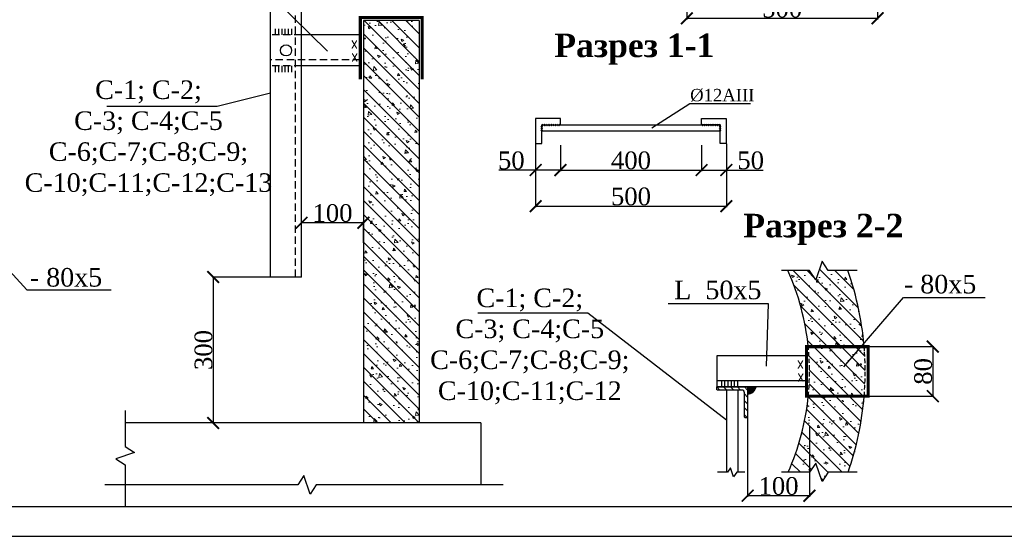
# Model space of a CAD drawing. Extents: x 0 to 362422, y 0 to 4201735.
# Tile 4 of 256: x 360000 to 360167, y 4196390 to 4196478. Entities that reach past the tile are written whole.
import ezdxf
from ezdxf.enums import TextEntityAlignment as Align

# ---------------------------------------------------------------- set-up
doc = ezdxf.new("R2010")
doc.units = 0
doc.header["$LTSCALE"] = 0.5
doc.header["$MEASUREMENT"] = 0
doc.header["$PDMODE"] = 32
doc.header["$PDSIZE"] = 0.3
doc.linetypes.add('DASHED', pattern=[0.75, 0.5, -0.25])
doc.layers.add('BUILDING', color=2, linetype='Continuous')
doc.layers.add('KOLOD', color=250, linetype='Continuous')
doc.layers.add('Hatch', color=7, linetype='Continuous', lineweight=13)
doc.layers.add('Размеры', color=251, linetype='Continuous', lineweight=25)
doc.styles.add('ROMANS', font='romans.shx', dxfattribs={"width": 0.8})
doc.styles.add('Times New Roman', font='times.ttf')
doc.styles.add('TIMESNEWROMAN', font='times.ttf')
doc.dimstyles.new('Javlonbek', dxfattribs={"dimtxt": 1.5, "dimasz": 1, "dimexe": 0.18, "dimexo": 0.0625, "dimgap": 0.9, "dimtad": 1, "dimdec": 0, "dimzin": 0, "dimdsep": 46, "dimtxsty": 'Standard', "dimblk": 'ARCHTICK', "dimcen": 0.09, "dimclrd": 5, "dimclre": 5, "dimclrt": 1, "dimadec": 0, "dimazin": 0, "dimtfac": 1, "dimtdec": 0, "dimtofl": 0, "dimtmove": 0, "dimatfit": 3, "dimldrblk": 'ARCHTICK', "dimfxl": 1, "dimtolj": 1, "dimtzin": 0, "dimarcsym": 0})

# ---------------------------------------------------------------- blocks, each defined once
blk = doc.blocks.new('_ArchTick')
at = {"color": 0, "linetype": 'ByBlock', "const_width": 0.15}
blk.add_lwpolyline([(-0.5, -0.5), (0.5, 0.5)], dxfattribs=at)
blk = doc.blocks.new('*D645')
at = {"layer": 'Defpoints', "color": 0, "lineweight": 50, "transparency": 16777216}
for p in [(360144.38, 4196422.31), (360144.38, 4196413.91), (360155.33, 4196413.91)]:
    blk.add_point(p, dxfattribs=at)
at = {"layer": 'Размеры', "color": 5, "lineweight": -2, "transparency": 16777216}
for p, q in [((360144.44, 4196422.31), (360155.51, 4196422.31)), ((360155.33, 4196422.31), (360155.33, 4196413.91)), ((360144.44, 4196413.91), (360155.51, 4196413.91))]:
    blk.add_line(p, q, dxfattribs=at)
at = {"layer": 'Размеры', "color": 5, "lineweight": -2, "transparency": 16777216, "xscale": 2, "yscale": 2, "zscale": 2}
for p, rotation in [((360155.33, 4196422.31), 90), ((360155.33, 4196413.91), 270)]:
    blk.add_blockref('_ArchTick', p, dxfattribs=dict(at, rotation=rotation))
at = {"layer": 'Размеры', "color": 1, "transparency": 16777216, "insert": (360153.71, 4196418.11), "char_height": 3, "attachment_point": 5, "rotation": 90, "style": 'TIMESNEWROMAN'}
blk.add_mtext('\\A1;80', dxfattribs=at)
blk = doc.blocks.new('*D646')
at = {"layer": 'Defpoints', "color": 0, "lineweight": 50, "transparency": 16777216}
for p in [(360123.9, 4196410.23), (360134.4, 4196408.96), (360123.9, 4196397.02)]:
    blk.add_point(p, dxfattribs=at)
at = {"layer": 'Размеры', "color": 5, "lineweight": -2, "transparency": 16777216}
for p, q in [((360123.9, 4196410.17), (360123.9, 4196396.84)), ((360134.4, 4196408.9), (360134.4, 4196396.84)), ((360134.4, 4196397.02), (360123.9, 4196397.02))]:
    blk.add_line(p, q, dxfattribs=at)
at = {"layer": 'Размеры', "color": 5, "lineweight": -2, "transparency": 16777216, "xscale": 2, "yscale": 2, "zscale": 2, "rotation": 180}
blk.add_blockref('_ArchTick', (360123.9, 4196397.02), dxfattribs=at)
at = {"layer": 'Размеры', "color": 5, "lineweight": -2, "transparency": 16777216, "xscale": 2, "yscale": 2, "zscale": 2}
blk.add_blockref('_ArchTick', (360134.4, 4196397.02), dxfattribs=at)
at = {"layer": 'Размеры', "color": 1, "transparency": 16777216, "insert": (360129.15, 4196398.65), "char_height": 3, "attachment_point": 5, "style": 'TIMESNEWROMAN'}
blk.add_mtext('\\A1;100', dxfattribs=at)
blk = doc.blocks.new('*D647')
at = {"layer": 'Defpoints', "color": 0, "lineweight": 50, "transparency": 16777216}
for p in [(360048.19, 4196443.34), (360048.19, 4196440.51), (360058.69, 4196439.88)]:
    blk.add_point(p, dxfattribs=at)
at = {"layer": 'Размеры', "color": 5, "lineweight": -2, "transparency": 16777216}
for p, q in [((360048.19, 4196440.57), (360048.19, 4196443.52)), ((360058.69, 4196443.34), (360048.19, 4196443.34)), ((360058.69, 4196439.94), (360058.69, 4196443.52))]:
    blk.add_line(p, q, dxfattribs=at)
at = {"layer": 'Размеры', "color": 5, "lineweight": -2, "transparency": 16777216, "xscale": 2, "yscale": 2, "zscale": 2, "rotation": 180}
blk.add_blockref('_ArchTick', (360048.19, 4196443.34), dxfattribs=at)
at = {"layer": 'Размеры', "color": 5, "lineweight": -2, "transparency": 16777216, "xscale": 2, "yscale": 2, "zscale": 2}
blk.add_blockref('_ArchTick', (360058.69, 4196443.34), dxfattribs=at)
at = {"layer": 'Размеры', "color": 1, "transparency": 16777216, "insert": (360053.44, 4196444.96), "char_height": 3, "attachment_point": 5, "style": 'TIMESNEWROMAN'}
blk.add_mtext('\\A1;100', dxfattribs=at)
blk = doc.blocks.new('*D659')
at = {"layer": 'Defpoints', "color": 0, "lineweight": 50, "transparency": 16777216}
for p in [(360042.94, 4196434.12), (360033.18, 4196409.36), (360042.94, 4196409.36)]:
    blk.add_point(p, dxfattribs=at)
at = {"layer": 'Размеры', "color": 5, "lineweight": -2, "transparency": 16777216}
for p, q in [((360042.88, 4196434.12), (360033, 4196434.12)), ((360033.18, 4196434.12), (360033.18, 4196409.36)), ((360042.88, 4196409.36), (360033, 4196409.36))]:
    blk.add_line(p, q, dxfattribs=at)
at = {"layer": 'Размеры', "color": 5, "lineweight": -2, "transparency": 16777216, "xscale": 2, "yscale": 2, "zscale": 2}
for p, rotation in [((360033.18, 4196434.12), 90), ((360033.18, 4196409.36), 270)]:
    blk.add_blockref('_ArchTick', p, dxfattribs=dict(at, rotation=rotation))
at = {"layer": 'Размеры', "color": 1, "transparency": 16777216, "insert": (360031.55, 4196421.74), "char_height": 3, "attachment_point": 5, "rotation": 90, "style": 'TIMESNEWROMAN'}
blk.add_mtext('\\A1;300', dxfattribs=at)
blk = doc.blocks.new('*D648')
at = {"layer": 'Defpoints', "color": 0, "lineweight": 50, "transparency": 16777216}
for p in [(360116.09, 4196456.58), (360120.29, 4196456.79), (360120.29, 4196452.27)]:
    blk.add_point(p, dxfattribs=at)
at = {"layer": 'Размеры', "color": 5, "lineweight": -2, "transparency": 16777216}
for p, q in [((360116.09, 4196456.52), (360116.09, 4196452.09)), ((360120.29, 4196456.73), (360120.29, 4196452.09)), ((360116.09, 4196452.27), (360120.29, 4196452.27)), ((360120.29, 4196452.27), (360126.55, 4196452.27))]:
    blk.add_line(p, q, dxfattribs=at)
at = {"layer": 'Размеры', "color": 5, "lineweight": -2, "transparency": 16777216, "xscale": 2, "yscale": 2, "zscale": 2, "rotation": 180}
blk.add_blockref('_ArchTick', (360116.09, 4196452.27), dxfattribs=at)
at = {"layer": 'Размеры', "color": 5, "lineweight": -2, "transparency": 16777216, "xscale": 2, "yscale": 2, "zscale": 2}
blk.add_blockref('_ArchTick', (360120.29, 4196452.27), dxfattribs=at)
at = {"layer": 'Размеры', "color": 1, "transparency": 16777216, "insert": (360124.42, 4196453.9), "char_height": 3, "attachment_point": 5, "style": 'TIMESNEWROMAN'}
blk.add_mtext('\\A1;50', dxfattribs=at)
blk = doc.blocks.new('*D649')
at = {"layer": 'Defpoints', "color": 0, "lineweight": 50, "transparency": 16777216}
for p in [(360092.12, 4196456.58), (360116.09, 4196456.58), (360116.09, 4196452.27)]:
    blk.add_point(p, dxfattribs=at)
at = {"layer": 'Размеры', "color": 5, "lineweight": -2, "transparency": 16777216}
for p, q in [((360092.12, 4196456.52), (360092.12, 4196452.09)), ((360116.09, 4196456.52), (360116.09, 4196452.09)), ((360092.12, 4196452.27), (360116.09, 4196452.27))]:
    blk.add_line(p, q, dxfattribs=at)
at = {"layer": 'Размеры', "color": 5, "lineweight": -2, "transparency": 16777216, "xscale": 2, "yscale": 2, "zscale": 2, "rotation": 180}
blk.add_blockref('_ArchTick', (360092.12, 4196452.27), dxfattribs=at)
at = {"layer": 'Размеры', "color": 5, "lineweight": -2, "transparency": 16777216, "xscale": 2, "yscale": 2, "zscale": 2}
blk.add_blockref('_ArchTick', (360116.09, 4196452.27), dxfattribs=at)
at = {"layer": 'Размеры', "color": 1, "transparency": 16777216, "insert": (360104.1, 4196453.9), "char_height": 3, "attachment_point": 5, "style": 'TIMESNEWROMAN'}
blk.add_mtext('\\A1;400', dxfattribs=at)
blk = doc.blocks.new('*D650')
at = {"layer": 'Defpoints', "color": 0, "lineweight": 50, "transparency": 16777216}
for p in [(360087.92, 4196455.22), (360120.29, 4196455.22), (360120.29, 4196446.15)]:
    blk.add_point(p, dxfattribs=at)
at = {"layer": 'Размеры', "color": 5, "lineweight": -2, "transparency": 16777216}
for p, q in [((360087.92, 4196455.15), (360087.92, 4196445.97)), ((360120.29, 4196455.15), (360120.29, 4196445.97)), ((360087.92, 4196446.15), (360120.29, 4196446.15))]:
    blk.add_line(p, q, dxfattribs=at)
at = {"layer": 'Размеры', "color": 5, "lineweight": -2, "transparency": 16777216, "xscale": 2, "yscale": 2, "zscale": 2, "rotation": 180}
blk.add_blockref('_ArchTick', (360087.92, 4196446.15), dxfattribs=at)
at = {"layer": 'Размеры', "color": 5, "lineweight": -2, "transparency": 16777216, "xscale": 2, "yscale": 2, "zscale": 2}
blk.add_blockref('_ArchTick', (360120.29, 4196446.15), dxfattribs=at)
at = {"layer": 'Размеры', "color": 1, "transparency": 16777216, "insert": (360104.1, 4196447.78), "char_height": 3, "attachment_point": 5, "style": 'TIMESNEWROMAN'}
blk.add_mtext('\\A1;500', dxfattribs=at)
blk = doc.blocks.new('*D651')
at = {"layer": 'Defpoints', "color": 0, "lineweight": 50, "transparency": 16777216}
for p in [(360087.92, 4196456.79), (360092.12, 4196456.58), (360087.92, 4196452.27)]:
    blk.add_point(p, dxfattribs=at)
at = {"layer": 'Размеры', "color": 5, "lineweight": -2, "transparency": 16777216}
for p, q in [((360087.92, 4196456.73), (360087.92, 4196452.09)), ((360092.12, 4196456.52), (360092.12, 4196452.09)), ((360087.92, 4196452.27), (360081.66, 4196452.27)), ((360092.12, 4196452.27), (360087.92, 4196452.27))]:
    blk.add_line(p, q, dxfattribs=at)
at = {"layer": 'Размеры', "color": 5, "lineweight": -2, "transparency": 16777216, "xscale": 2, "yscale": 2, "zscale": 2, "rotation": 180}
blk.add_blockref('_ArchTick', (360087.92, 4196452.27), dxfattribs=at)
at = {"layer": 'Размеры', "color": 5, "lineweight": -2, "transparency": 16777216, "xscale": 2, "yscale": 2, "zscale": 2}
blk.add_blockref('_ArchTick', (360092.12, 4196452.27), dxfattribs=at)
at = {"layer": 'Размеры', "color": 1, "transparency": 16777216, "insert": (360083.79, 4196453.9), "char_height": 3, "attachment_point": 5, "style": 'TIMESNEWROMAN'}
blk.add_mtext('\\A1;50', dxfattribs=at)
blk = doc.blocks.new('*D654')
at = {"layer": 'Defpoints', "color": 0, "lineweight": 50, "transparency": 16777216}
for p in [(360113.58, 4196483.38), (360145.96, 4196483.38), (360145.96, 4196478.02)]:
    blk.add_point(p, dxfattribs=at)
at = {"layer": 'Размеры', "color": 5, "lineweight": -2, "transparency": 16777216}
for p, q in [((360113.58, 4196483.32), (360113.58, 4196477.84)), ((360145.96, 4196483.32), (360145.96, 4196477.84)), ((360113.58, 4196478.02), (360145.96, 4196478.02))]:
    blk.add_line(p, q, dxfattribs=at)
at = {"layer": 'Размеры', "color": 5, "lineweight": -2, "transparency": 16777216, "xscale": 2, "yscale": 2, "zscale": 2, "rotation": 180}
blk.add_blockref('_ArchTick', (360113.58, 4196478.02), dxfattribs=at)
at = {"layer": 'Размеры', "color": 5, "lineweight": -2, "transparency": 16777216, "xscale": 2, "yscale": 2, "zscale": 2}
blk.add_blockref('_ArchTick', (360145.96, 4196478.02), dxfattribs=at)
at = {"layer": 'Размеры', "color": 1, "transparency": 16777216, "insert": (360129.77, 4196479.64), "char_height": 3, "attachment_point": 5, "style": 'TIMESNEWROMAN'}
blk.add_mtext('\\A1;500', dxfattribs=at)

msp = doc.modelspace()

# ---------------------------------------------------------------- hatches: boundary and pattern name
at = {"layer": 'Hatch'}
h = msp.add_hatch(dxfattribs=at)
h.set_pattern_fill('ANSI31', color=252, scale=0.525, style=0)
h.set_pattern_definition([(135, (360068.1378, 4196409.3628), (1.17866, 1.17866), [])])
h.paths.add_polyline_path([(360058.688, 4196477.622), (360068.138, 4196477.622), (360068.138, 4196409.363), (360058.688, 4196409.363)])
h = msp.add_hatch(dxfattribs=at)
h.set_pattern_fill('AR-CONC', color=252, scale=0.02625, style=0)
h.set_pattern_definition([(130, (360068.138, 4196409.3628), (-4.78235, -0.4184), [0.50006, -5.5007]), (185, (360068.138, 4196409.363), (0.92512, 5.01524), [0.40005, -4.40055]), (79.549, (360067.7393, 4196409.328), (-3.85724, 4.5968), [0.425, -4.67486]), (133.816, (360068.138, 4196410.696), (-7.1158, -1.1036), [0.7501, -8.251]), (83.364, (360067.545, 4196410.604), (-6.23186, 6.4949), [0.6375, -7.0123]), (188.816, (360068.138, 4196410.696), (-6.2319, 6.4949), [0.6001, -6.6008]), (159, (360067.471, 4196410.363), (-3.9799, -2.68447), [0.50006, -5.5007]), (214, (360067.471, 4196410.363), (-1.6223, 4.83493), [0.40005, -4.40055]), (108.5486, (360067.1394, 4196410.139), (-5.60218, 2.15048), [0.425, -4.67486]), (142.5, (360068.1378, 4196409.3628), (-0.081076, 2.21957), [0, -4.34721, 0, -4.467225, 0, -4.41722]), (172.5, (360068.1378, 4196409.3628), (-1.75402, 2.62974), [0, -2.546985, 0, -4.2472, 0, -1.68354]), (212.5, (360069.6247, 4196409.3628), (-3.559253, -0.15038), [0, -1.666875, 0, -5.20065, 0, -6.90086]), (222.5, (360070.2914, 4196409.3628), (-3.88839, 0.66745), [0, -2.16694, 0, -3.45376, 0, -4.90061])])
h.paths.add_polyline_path([(360058.688, 4196477.622), (360068.138, 4196477.622), (360068.138, 4196409.363), (360058.688, 4196409.363)])
h = msp.add_hatch(dxfattribs=at)
h.set_pattern_fill('ANSI31', color=252, scale=0.525, style=0)
h.set_pattern_definition([(135, (360143.8538, 4196399.4166), (1.17866, 1.17866), [])])
h.paths.add_polyline_path([(360130.735, 4196435.22), (360134.429, 4196435.22), (360135.479, 4196433.645), (360136.529, 4196436.795), (360137.579, 4196435.22), (360140.905, 4196435.22, -0.0644465), (360143.678, 4196422.306), (360134.188, 4196422.306, 0.0800793)])
h.paths.add_polyline_path([(360134.188, 4196422.306), (360143.678, 4196422.306, -0.0408846), (360143.686, 4196413.906), (360134.199, 4196413.906, 0.0501257)])
h.paths.add_polyline_path([(360134.199, 4196413.906), (360143.686, 4196413.906, -0.0644169), (360140.943, 4196400.992), (360137.579, 4196400.992), (360136.529, 4196399.417), (360135.479, 4196402.567), (360134.429, 4196400.992), (360130.783, 4196400.992, 0.080022)])
h = msp.add_hatch(dxfattribs=at)
h.set_pattern_fill('AR-CONC', color=252, scale=0.02625, style=0)
h.set_pattern_definition([(130, (360143.854, 4196399.4166), (-4.78235, -0.4184), [0.50006, -5.5007]), (185, (360143.854, 4196399.4166), (0.9251, 5.01524), [0.40005, -4.40055]), (79.549, (360143.4553, 4196399.3817), (-3.85724, 4.5968), [0.425, -4.67486]), (133.816, (360143.854, 4196400.75), (-7.1158, -1.1036), [0.7501, -8.251]), (83.364, (360143.261, 4196400.658), (-6.2319, 6.4949), [0.6375, -7.0123]), (188.816, (360143.854, 4196400.75), (-6.2319, 6.4949), [0.6001, -6.6008]), (159, (360143.187, 4196400.4167), (-3.9799, -2.68447), [0.50006, -5.5007]), (214, (360143.187, 4196400.4167), (-1.6223, 4.83493), [0.40005, -4.40055]), (108.549, (360142.8554, 4196400.193), (-5.6022, 2.1505), [0.425, -4.67486]), (142.5, (360143.8538, 4196399.4166), (-0.081076, 2.21957), [0, -4.34721, 0, -4.46723, 0, -4.41722]), (172.5, (360143.8538, 4196399.4166), (-1.75402, 2.62974), [0, -2.54698, 0, -4.2472, 0, -1.68354]), (212.5, (360145.3407, 4196399.4166), (-3.55925, -0.15038), [0, -1.66687, 0, -5.20065, 0, -6.90086]), (222.5, (360146.0074, 4196399.4166), (-3.8884, 0.66745), [0, -2.16694, 0, -3.45376, 0, -4.90061])])
h.paths.add_polyline_path([(360130.735, 4196435.22), (360134.429, 4196435.22), (360135.479, 4196433.645), (360136.529, 4196436.795), (360137.579, 4196435.22), (360140.905, 4196435.22, -0.0644465), (360143.678, 4196422.306), (360134.188, 4196422.306, 0.0800793)])
h.paths.add_polyline_path([(360134.188, 4196422.306), (360143.678, 4196422.306, -0.0408846), (360143.686, 4196413.906), (360134.199, 4196413.906, 0.0501257)])
h.paths.add_polyline_path([(360134.199, 4196413.906), (360143.686, 4196413.906, -0.0644169), (360140.943, 4196400.992), (360137.579, 4196400.992), (360136.529, 4196399.417), (360135.479, 4196402.567), (360134.429, 4196400.992), (360130.783, 4196400.992, 0.080022)])
h = msp.add_hatch(dxfattribs=at)
h.set_pattern_fill('ANSI31', color=256, scale=0.2625, style=0)
h.set_pattern_definition([(135, (360123.9038, 4196410.2306), (0.58933, 0.58933), [])])
edge = h.paths.add_edge_path()
edge.add_line((360123.904, 4196415.481), (360123.904, 4196410.231))
edge.add_line((360123.904, 4196410.231), (360123.536, 4196410.231))
edge.add_arc((360123.536, 4196410.388), 0.157, 180, 270, ccw=False)
edge.add_line((360123.379, 4196410.388), (360123.379, 4196414.483))
edge.add_arc((360122.906, 4196414.483), 0.473, 360, 450)
edge.add_line((360122.906, 4196414.956), (360118.811, 4196414.956))
edge.add_arc((360118.811, 4196415.113), 0.157, 180, 270, ccw=False)
edge.add_line((360118.654, 4196415.113), (360118.654, 4196415.481))
edge.add_line((360118.654, 4196415.481), (360123.904, 4196415.481))
msp.add_hatch(color=256, dxfattribs=at).paths.add_polyline_path([(360123.904, 4196415.481), (360125.326, 4196415.481, -0.3253045), (360123.904, 4196414.249)])

# ---------------------------------------------------------------- linework, layer by layer
for p, q in [((360042.938, 4196434.123), (360042.938, 4196496.527)), ((360048.188, 4196434.123), (360048.188, 4196496.527)), ((360058.688, 4196477.622), (360058.688, 4196409.363)), ((360068.138, 4196477.622), (360058.688, 4196477.622)), ((360068.138, 4196477.622), (360068.138, 4196409.363)), ((360043.781, 4196475.193), (360043.781, 4196476.243)), ((360044.329, 4196475.193), (360044.329, 4196476.243)), ((360044.877, 4196475.193), (360044.877, 4196476.243)), ((360045.425, 4196475.193), (360045.425, 4196476.243)), ((360045.973, 4196475.193), (360045.973, 4196476.243)), ((360046.52, 4196475.193), (360046.52, 4196476.243)), ((360058.163, 4196475.193), (360048.188, 4196475.193)), ((360043.781, 4196468.893), (360043.781, 4196469.943)), ((360044.329, 4196468.893), (360044.329, 4196469.943)), ((360044.877, 4196468.893), (360044.877, 4196469.943)), ((360045.425, 4196468.893), (360045.425, 4196469.943)), ((360045.973, 4196468.893), (360045.973, 4196469.943)), ((360046.52, 4196468.893), (360046.52, 4196469.943)), ((360058.163, 4196469.943), (360048.188, 4196469.943)), ((360088.818, 4196459.722), (360089.068, 4196459.56)), ((360088.818, 4196459.428), (360089.068, 4196459.266)), ((360088.818, 4196459.075), (360089.068, 4196458.914)), ((360089.068, 4196459.751), (360088.848, 4196459.531)), ((360089.068, 4196459.457), (360088.848, 4196459.237)), ((360089.068, 4196459.105), (360088.848, 4196458.884)), ((360089.123, 4196460.03), (360088.932, 4196459.795)), ((360088.961, 4196460.045), (360089.138, 4196459.766)), ((360089.446, 4196460.03), (360089.255, 4196459.795)), ((360089.285, 4196460.045), (360089.461, 4196459.766)), ((360089.755, 4196460.03), (360089.564, 4196459.795)), ((360089.593, 4196460.045), (360089.77, 4196459.766)), ((360090.078, 4196460.03), (360089.887, 4196459.795)), ((360089.917, 4196460.045), (360090.093, 4196459.766)), ((360090.372, 4196460.03), (360090.181, 4196459.795)), ((360090.211, 4196460.045), (360090.387, 4196459.766)), ((360090.696, 4196460.03), (360090.504, 4196459.795)), ((360090.534, 4196460.045), (360090.71, 4196459.766)), ((360091.004, 4196460.03), (360090.813, 4196459.795)), ((360090.843, 4196460.045), (360091.019, 4196459.766)), ((360091.328, 4196460.03), (360091.137, 4196459.795)), ((360091.166, 4196460.045), (360091.342, 4196459.766)), ((360091.636, 4196460.03), (360091.445, 4196459.795)), ((360091.475, 4196460.045), (360091.651, 4196459.766)), ((360091.96, 4196460.03), (360091.769, 4196459.795)), ((360091.798, 4196460.045), (360091.974, 4196459.766)), ((360116.346, 4196460.03), (360116.155, 4196459.795)), ((360116.184, 4196460.045), (360116.36, 4196459.766)), ((360116.669, 4196460.03), (360116.478, 4196459.795)), ((360116.507, 4196460.045), (360116.684, 4196459.766)), ((360116.978, 4196460.03), (360116.787, 4196459.795)), ((360116.816, 4196460.045), (360116.992, 4196459.766)), ((360117.301, 4196460.03), (360117.11, 4196459.795)), ((360117.139, 4196460.045), (360117.316, 4196459.766)), ((360117.595, 4196460.03), (360117.404, 4196459.795)), ((360117.433, 4196460.045), (360117.61, 4196459.766)), ((360117.918, 4196460.03), (360117.727, 4196459.795)), ((360117.757, 4196460.045), (360117.933, 4196459.766)), ((360118.227, 4196460.03), (360118.036, 4196459.795)), ((360118.065, 4196460.045), (360118.242, 4196459.766)), ((360118.55, 4196460.03), (360118.359, 4196459.795)), ((360118.389, 4196460.045), (360118.565, 4196459.766)), ((360118.859, 4196460.03), (360118.668, 4196459.795)), ((360118.697, 4196460.045), (360118.874, 4196459.766)), ((360119.182, 4196460.03), (360118.991, 4196459.795)), ((360119.021, 4196460.045), (360119.197, 4196459.766)), ((360119.094, 4196459.722), (360119.344, 4196459.56)), ((360119.094, 4196459.428), (360119.344, 4196459.266)), ((360119.094, 4196459.075), (360119.344, 4196458.914)), ((360119.344, 4196459.751), (360119.124, 4196459.531)), ((360119.344, 4196459.457), (360119.124, 4196459.237)), ((360119.344, 4196459.105), (360119.124, 4196458.884)), ((360048.188, 4196434.123), (360042.938, 4196434.123)), ((360118.654, 4196420.731), (360118.654, 4196415.481)), ((360133.879, 4196420.731), (360118.654, 4196420.731)), ((360133.879, 4196416.531), (360118.654, 4196416.531)), ((360133.879, 4196415.481), (360118.654, 4196415.481)), ((360119.497, 4196415.481), (360119.497, 4196416.531)), ((360120.045, 4196415.481), (360120.045, 4196416.531)), ((360120.593, 4196415.481), (360120.593, 4196416.531)), ((360121.141, 4196415.481), (360121.141, 4196416.531)), ((360121.689, 4196415.481), (360121.689, 4196416.531)), ((360122.236, 4196415.481), (360122.236, 4196416.531)), ((360123.904, 4196415.481), (360123.904, 4196410.231)), ((360120.334, 4196414.956), (360120.334, 4196400.992)), ((360122.224, 4196414.956), (360122.224, 4196400.992)), ((360356.225, 4196395.136), (359927.779, 4196395.136))]:
    msp.add_line(p, q)
at = {"linetype": 'DASHED', "ltscale": 5}
for p, q in [((360047.138, 4196434.123), (360047.138, 4196496.527)), ((360048.188, 4196475.193), (360042.938, 4196475.193)), ((360058.163, 4196470.993), (360042.938, 4196470.993)), ((360048.188, 4196469.943), (360042.938, 4196469.943))]:
    msp.add_line(p, q, dxfattribs=at)
at = {"color": 0, "linetype": 'Continuous'}
msp.add_line((359907.756, 4196390.136), (360361.225, 4196390.136), dxfattribs=at)
for points in [[(360052.601, 4196472.431), (360035.11, 4196489.607), (360018.04, 4196489.607)], [(360042.938, 4196465.325), (360033.865, 4196463.037), (360015.157, 4196463.037)], [(360107.67, 4196459.431), (360114.101, 4196463.589), (360124.4, 4196463.589)], [(359988.173, 4196446.596), (360001.576, 4196431.926), (360015.891, 4196431.926)], [(360142.521, 4196435.22), (360137.579, 4196435.22), (360136.529, 4196436.795), (360135.479, 4196433.645), (360134.429, 4196435.22), (360129.662, 4196435.22)], [(360140.214, 4196418.899), (360150.374, 4196430.664), (360164.231, 4196430.664)], [(360127.113, 4196418.992), (360127.472, 4196429.566), (360110.402, 4196429.566)], [(360120.334, 4196409.865), (360096.802, 4196427.964), (360078.094, 4196427.964)], [(360018.241, 4196411.46), (360018.241, 4196405.392), (360019.816, 4196404.342), (360016.666, 4196403.292), (360018.241, 4196402.242), (360018.241, 4196395.086)], [(360078.638, 4196409.363), (360018.241, 4196409.363)], [(360078.638, 4196409.363), (360078.638, 4196398.863)], [(360142.521, 4196400.992), (360137.579, 4196400.992), (360136.529, 4196399.417), (360135.479, 4196402.567), (360134.429, 4196400.992), (360129.662, 4196400.992)], [(360082.427, 4196398.863), (360050.679, 4196398.863), (360049.629, 4196397.288), (360048.579, 4196400.438), (360047.529, 4196398.863), (360014.821, 4196398.863)], [(360123.437, 4196400.992), (360122.049, 4196400.992), (360121.524, 4196400.204), (360120.999, 4196401.779), (360120.474, 4196400.992), (360118.791, 4196400.992)]]:
    msp.add_lwpolyline(points)
at = {"const_width": 0.525}
msp.add_lwpolyline([(360068.663, 4196467.647), (360068.663, 4196478.147), (360058.163, 4196478.147), (360058.163, 4196467.647)], dxfattribs=at)
msp.add_lwpolyline([(360133.879, 4196413.906), (360133.879, 4196422.306), (360144.379, 4196422.306), (360144.379, 4196413.906)], close=True, dxfattribs=at)
msp.add_lwpolyline([(360123.904, 4196415.481), (360123.904, 4196410.231), (360123.536, 4196410.231, -0.4142136), (360123.379, 4196410.388), (360123.379, 4196414.483, 0.4142136), (360122.906, 4196414.956), (360118.811, 4196414.956, -0.4142136), (360118.654, 4196415.113), (360118.654, 4196415.481)], format="xyb", close=True)
msp.add_circle((360045.563, 4196472.568), 0.945)
for centre, radius, start, end in [((360092.404, 4196418.052), 42, 5.81214, 24.1259), ((360092.404, 4196418.052), 51.45, 3.89146, 19.49155), ((360123.769, 4196415.842), 1.599, 274.84045, 346.92022), ((360092.404, 4196418.052), 42, 336.0331, 354.33379), ((360092.404, 4196418.052), 51.45, 340.63414, 355.37705)]:
    msp.add_arc(centre, radius, start, end)
at = {"linetype": 'DASHED', "ltscale": 3}
for radius, start, end in [(42, 354.33379, 5.81214), (51.45, 355.37705, 4.74188)]:
    msp.add_arc((360092.404, 4196418.052), radius, start, end, dxfattribs=at)
at = {"layer": 'KOLOD', "color": 174, "lineweight": 30}
for points in [[(360092.117, 4196460.992), (360087.917, 4196460.992), (360087.917, 4196456.792), (360088.967, 4196456.792), (360088.967, 4196459.942), (360092.117, 4196459.942), (360092.117, 4196460.992)], [(360116.088, 4196460.992), (360120.288, 4196460.992), (360120.288, 4196456.792), (360119.238, 4196456.792), (360119.238, 4196459.942), (360116.088, 4196459.942), (360116.088, 4196460.992)]]:
    msp.add_lwpolyline(points, dxfattribs=at)
msp.add_lwpolyline([(360088.967, 4196459.942), (360119.222, 4196459.942), (360119.222, 4196458.877), (360088.967, 4196458.877)], close=True, dxfattribs=at)

# ---------------------------------------------------------------- texts
at = {"style": 'ROMANS', "width": 0.8}
for p in [(360057.153, 4196473.89), (360057.206, 4196471.685), (360132.869, 4196419.596), (360132.922, 4196417.391)]:
    msp.add_text('x', height=2.1, dxfattribs=at).set_placement(p, align=Align.MIDDLE)
at = {"layer": 'BUILDING', "attachment_point": 8, "style": 'Times New Roman'}
for s, insert, char_height, width in [('\\pxqc,t11;{\\fTimes New Roman|b1|i0|c204|p18;Разрез 1-1}', (360104.672, 4196470.128), 4, 148.44392), ('\\pxqc;С-1; C-2;\\PС-3; C-4;С-5\\PС-6;С-7;С-8;С-9;\\PС-10;С-11;С-12;С-13', (360022.205, 4196447.834), 3.15, 148.44392), ('\\pxqc,t35;%%C12АIII', (360119.603, 4196463.854), 2.1, 13.71458), ('\\pxqc,t11;{\\fTimes New Roman|b1|i0|c204|p18;Разрез 2-2}', (360136.754, 4196439.55), 4, 148.44392), ('\\pxqc;- 80х5', (360008.21, 4196432.451), 3.15, 148.44392), ('\\pxqc;- 80х5', (360156.571, 4196431.295), 3.15, 148.44392), ('\\pxqc;L  50x5', (360118.846, 4196430.31), 3.15, 148.44392), ('\\pxqc;С-1; C-2;\\PС-3; C-4;С-5\\PС-6;С-7;С-8;С-9;\\PС-10;С-11;С-12', (360086.93, 4196412.522), 3.15, 148.44392)]:
    msp.add_mtext(s, dxfattribs=dict(at, insert=insert, char_height=char_height, width=width))

# ---------------------------------------------------------------- dimensions: what is measured, and where the dimension line sits
at = {"layer": 'Размеры'}
for base, p1, p2, text, picture, middle in [((360145.96, 4196478.019), (360113.581, 4196483.379), (360145.96, 4196483.379), '500', '*D654', (360129.77, 4196479.644)), ((360087.917, 4196452.272), (360092.117, 4196456.584), (360087.917, 4196456.792), '50', '*D651', (360083.787, 4196453.898)), ((360116.088, 4196452.272), (360092.117, 4196456.584), (360116.088, 4196456.584), '400', '*D649', (360104.102, 4196453.898)), ((360120.288, 4196452.272), (360116.088, 4196456.584), (360120.288, 4196456.792), '50', '*D648', (360124.418, 4196453.898)), ((360120.288, 4196446.153), (360087.917, 4196455.217), (360120.288, 4196455.217), '500', '*D650', (360104.102, 4196447.779))]:
    dim = msp.add_linear_dim(base=base, p1=p1, p2=p2, text=text, dimstyle='Javlonbek', override={"dimtxt": 3, "dimasz": 2, "dimgap": 0.1, "dimtxsty": 'TIMESNEWROMAN'}, dxfattribs=at)
    dim.commit()
    dim.dimension.update_dxf_attribs({"geometry": picture, "text_midpoint": middle})
for base, p1, p2, angle, text, picture, middle in [((360048.188, 4196443.335), (360058.688, 4196439.877), (360048.188, 4196440.512), 180, '100', '*D647', (360053.438, 4196444.961)), ((360033.181, 4196409.363), (360042.938, 4196434.123), (360042.938, 4196409.363), 90, '300', '*D659', (360031.555, 4196421.743)), ((360155.335, 4196413.906), (360144.379, 4196422.306), (360144.379, 4196413.906), 90, '80', '*D645', (360153.709, 4196418.106)), ((360123.904, 4196397.021), (360134.404, 4196408.96), (360123.904, 4196410.231), 180, '100', '*D646', (360129.154, 4196398.647))]:
    dim = msp.add_linear_dim(base=base, p1=p1, p2=p2, angle=angle, text=text, dimstyle='Javlonbek', override={"dimtxt": 3, "dimasz": 2, "dimgap": 0.1, "dimtxsty": 'TIMESNEWROMAN'}, dxfattribs=at)
    dim.commit()
    dim.dimension.update_dxf_attribs({"geometry": picture, "text_midpoint": middle})

doc.saveas('drawing.dxf')
